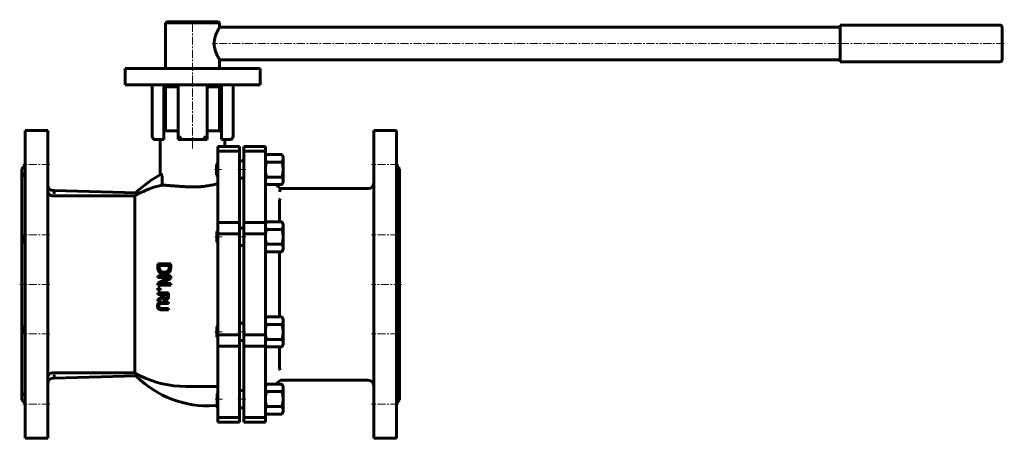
# Model space of a CAD drawing. Header units: millimetres. Extents: x -456 to 456, y -193 to 195.
import ezdxf

# ---------------------------------------------------------------- set-up
doc = ezdxf.new("R2010")
doc.units = ezdxf.units.MM
doc.linetypes.add('K5LT_AXLED', pattern=[12, 7.5, -1.5, 1.5, -1.5])
doc.linetypes.add('K5LT_BASIC', pattern=[0])
doc.layers.add('Системный слой (1)', color=7, linetype='Continuous', true_color=0x6c6c6c)

# ---------------------------------------------------------------- blocks, each defined once
blk = doc.blocks.new('U0')
at = {"layer": 'Системный слой (1)', "color": 143, "linetype": 'K5LT_BASIC', "lineweight": 60, "true_color": 0x33acca}
for p, q in [((-451.1, -50.25), (-451.1, 92.25)), ((-451.1, -192.75), (-451.1, -50.25))]:
    blk.add_line(p, q, dxfattribs=at)
blk = doc.blocks.new('U1')
at = {"layer": 'Системный слой (1)', "color": 143, "linetype": 'K5LT_BASIC', "lineweight": 60, "true_color": 0x33acca}
for p, q in [((-107.1, -150.12), (-107.07, -150.12)), ((-106.48, -152.33), (-107.1, -153.47)), ((-107.07, -150.12), (-107.04, -150.12)), ((-107.04, -150.12), (-107.01, -150.12)), ((-107.01, -150.12), (-106.6, -150.17)), ((-106.6, -150.17), (-106.1, -150.87)), ((-106.1, -150.87), (-106.48, -152.33))]:
    blk.add_line(p, q, dxfattribs=at)
blk = doc.blocks.new('U2')
at = {"layer": 'Системный слой (1)', "color": 143, "linetype": 'K5LT_BASIC', "lineweight": 60, "true_color": 0x33acca}
for p, q in [((-215.39, 7.62), (-215.39, 26.23)), ((-215.39, -80.4), (-215.39, -20.1)), ((-215.39, -126.73), (-215.39, -108.12))]:
    blk.add_line(p, q, dxfattribs=at)
blk = doc.blocks.new('U3')
at = {"layer": 'Системный слой (1)', "color": 143, "linetype": 'K5LT_BASIC', "lineweight": 60, "true_color": 0x33acca}
for p, q in [((-107.1, 52.97), (-106.23, 51.18)), ((-107.07, 49.62), (-107.1, 49.62)), ((-107.04, 49.62), (-107.07, 49.62)), ((-107.01, 49.62), (-107.04, 49.62)), ((-106.19, 50), (-107.01, 49.62)), ((-106.23, 51.18), (-106.19, 50))]:
    blk.add_line(p, q, dxfattribs=at)
blk = doc.blocks.new('U4')
at = {"layer": 'Системный слой (1)', "color": 143, "linetype": 'K5LT_BASIC', "lineweight": 60, "true_color": 0x33acca}
for p, q in [((-454.1, -50.25), (-454.1, 56.75)), ((-454.1, -157.25), (-454.1, -50.25))]:
    blk.add_line(p, q, dxfattribs=at)
blk = doc.blocks.new('U5')
at = {"layer": 'Системный слой (1)', "color": 143, "linetype": 'K5LT_BASIC', "lineweight": 60, "true_color": 0x33acca}
for p, q in [((-107.1, -50.25), (-107.1, 92.25)), ((-107.1, -192.75), (-107.1, -50.25))]:
    blk.add_line(p, q, dxfattribs=at)
blk = doc.blocks.new('U6')
at = {"layer": 'Системный слой (1)', "color": 143, "linetype": 'K5LT_BASIC', "lineweight": 60, "true_color": 0x33acca}
for p, q in [((-128.1, -50.25), (-128.1, 92.25)), ((-128.1, -192.75), (-128.1, -50.25))]:
    blk.add_line(p, q, dxfattribs=at)
blk = doc.blocks.new('U7')
at = {"layer": 'Системный слой (1)', "color": 143, "linetype": 'K5LT_BASIC', "lineweight": 60, "true_color": 0x33acca}
for p, q in [((-430.1, -50.25), (-430.1, 92.25)), ((-430.1, -192.75), (-430.1, -50.25))]:
    blk.add_line(p, q, dxfattribs=at)
blk = doc.blocks.new('U8')
at = {"layer": 'Системный слой (1)', "color": 143, "linetype": 'K5LT_BASIC', "lineweight": 60, "true_color": 0x33acca}
for p, q in [((-104.1, -50.25), (-104.1, 56.75)), ((-104.1, -157.25), (-104.1, -50.25))]:
    blk.add_line(p, q, dxfattribs=at)
blk = doc.blocks.new('U9')
at = {"layer": 'Системный слой (1)', "color": 143, "linetype": 'K5LT_BASIC', "lineweight": 60, "true_color": 0x33acca}
for p, q in [((-452.09, 50.36), (-451.72, 51.81)), ((-451.58, 49.67), (-452.09, 50.36)), ((-451.72, 51.81), (-451.1, 52.97)), ((-451.18, 49.62), (-451.58, 49.67)), ((-451.15, 49.62), (-451.18, 49.62)), ((-451.12, 49.62), (-451.15, 49.62)), ((-451.1, 49.62), (-451.12, 49.62))]:
    blk.add_line(p, q, dxfattribs=at)
blk = doc.blocks.new('U10')
at = {"layer": 'Системный слой (1)', "color": 143, "linetype": 'K5LT_BASIC', "lineweight": 60, "true_color": 0x33acca}
for p, q in [((-452, -150.5), (-451.18, -150.12)), ((-451.97, -151.68), (-452, -150.5)), ((-451.1, -153.47), (-451.97, -151.68))]:
    blk.add_line(p, q, dxfattribs=at)
blk.add_arc((-451.18, -152.16), 2.05, 87.67586, 89.97452, dxfattribs=at)
blk = doc.blocks.new('U11')
at = {"layer": 'Системный слой (1)', "color": 143, "linetype": 'K5LT_BASIC', "lineweight": 60, "true_color": 0x33acca}
for p, q in [((-320.9, 132.75), (-309.4, 132.75)), ((-282.4, 132.75), (-270.9, 132.75))]:
    blk.add_line(p, q, dxfattribs=at)
blk = doc.blocks.new('U12')
at = {"layer": 'Системный слой (1)', "color": 143, "linetype": 'K5LT_BASIC', "lineweight": 60, "true_color": 0x33acca}
for p, q in [((-270.9, 187.75), (-270.9, 191.75)), ((-270.9, 149.5), (-270.9, 157.75))]:
    blk.add_line(p, q, dxfattribs=at)

msp = doc.modelspace()

# ---------------------------------------------------------------- linework, layer by layer
at = {"layer": 'Системный слой (1)', "color": 143, "linetype": 'K5LT_BASIC', "lineweight": 60, "true_color": 0x33acca}
for p, q in [((-320.9, 191.75), (-319.9, 192.75)), ((-320.9, 149.5), (-320.9, 191.75)), ((-320.9, 191.75), (-270.9, 191.75)), ((-319.9, 192.75), (-271.9, 192.75)), ((-270.9, 191.75), (-271.9, 192.75)), ((304.1, 187.75), (-270.9, 187.75)), ((304.1, 189.75), (304.1, 155.75)), ((304.1, 189.75), (452.1, 189.75)), ((454.1, 187.75), (454.1, 157.75)), ((304.1, 157.75), (-270.9, 157.75)), ((304.1, 155.75), (452.1, 155.75)), ((-358.4, 149.5), (-338.4, 149.5)), ((-358.4, 134.5), (-358.4, 149.5)), ((-338.4, 149.5), (-253.4, 149.5)), ((-253.4, 149.5), (-233.4, 149.5)), ((-233.4, 134.5), (-233.4, 149.5)), ((-358.4, 134.5), (-338.4, 134.5)), ((-338.4, 134.5), (-253.4, 134.5)), ((-333.4, 134.5), (-333.4, 86.75)), ((-322.7, 92), (-322.7, 134.5)), ((-320.9, 132.75), (-320.9, 92)), ((-315, 132.75), (-315, 134.5)), ((-309.4, 134.5), (-309.4, 83.75)), ((-282.4, 83.75), (-282.4, 134.5)), ((-276.81, 132.75), (-276.81, 134.5)), ((-270.9, 132.75), (-270.9, 92)), ((-269.11, 92), (-269.11, 134.5)), ((-258.4, 86.75), (-258.4, 134.5)), ((-253.4, 134.5), (-233.4, 134.5)), ((-430.1, 92.25), (-451.1, 92.25)), ((-309.4, 92), (-322.7, 92)), ((-322.7, 92), (-322.7, 83.75)), ((-269.11, 92), (-282.4, 92)), ((-269.11, 83.75), (-269.11, 92)), ((-128.1, 92.25), (-107.1, 92.25)), ((-322.7, 83.75), (-330.4, 83.75)), ((-325.9, 51.18), (-325.9, 83.75)), ((-309.4, 83.75), (-306.4, 86.75)), ((-309.4, 83.75), (-282.4, 83.75)), ((-285.4, 86.75), (-282.4, 83.75)), ((-261.4, 83.75), (-269.11, 83.75)), ((-265.9, 77.47), (-265.9, 83.75)), ((-272.46, 77.47), (-272.46, 73.08)), ((-272.46, 77.47), (-252.46, 77.47)), ((-272.46, 73.08), (-272.46, 7.05)), ((-272.46, 73.08), (-252.46, 73.08)), ((-252.46, 77.47), (-252.46, 73.08)), ((-252.46, 73.08), (-252.46, 7.05)), ((-248.46, 73.08), (-248.46, 77.47)), ((-228.46, 77.47), (-248.46, 77.47)), ((-248.46, 7.05), (-248.46, 73.08)), ((-228.46, 73.08), (-248.46, 73.08)), ((-228.46, 77.47), (-228.46, 73.08)), ((-228.46, 73.08), (-228.46, 7.05)), ((-252.46, 64), (-248.46, 64)), ((-228.46, 68), (-227.39, 69.85)), ((-213.14, 69.85), (-227.39, 69.85)), ((-212.06, 68), (-213.14, 69.85)), ((-212.06, 68), (-212.06, 66.39)), ((-212.06, 66.39), (-212.06, 56)), ((-454.1, 56.75), (-451.1, 59.75)), ((-273.69, 60.8), (-272.46, 62.02)), ((-273.69, 60.8), (-273.69, 60.66)), ((-273.69, 60.66), (-273.69, 51.2)), ((-213.14, 62.92), (-227.39, 62.92)), ((-212.06, 56), (-212.06, 45.6)), ((-104.1, 56.75), (-107.1, 59.75)), ((-324.19, 41.69), (-324.19, 48.7)), ((-273.69, 51.2), (-272.46, 49.97)), ((-252.46, 48), (-248.46, 48)), ((-213.14, 49.07), (-227.39, 49.07)), ((-425.1, 36.56), (-424.1, 36.56)), ((-348.08, 34.57), (-424.1, 36.56)), ((-424.1, 36.56), (-424.1, 33.56)), ((-228.46, 44), (-227.39, 42.14)), ((-213.14, 42.14), (-227.39, 42.14)), ((-214.38, 38.56), (-219.07, 42.14)), ((-215.39, 35.56), (-214.38, 38.56)), ((-133.1, 38.56), (-214.38, 38.56)), ((-212.06, 44), (-213.14, 42.14)), ((-212.06, 45.6), (-212.06, 44)), ((-350.78, 31.64), (-425.1, 31.64)), ((-349.57, 31.64), (-350.78, 31.64)), ((-349.57, 31.64), (-349.57, -132.14)), ((-347.84, 34.98), (-348.17, 34.41)), ((-215.39, 27.4), (-215.39, 26.23)), ((-272.46, 7.05), (-272.46, -3.56)), ((-272.46, 7.05), (-252.46, 7.05)), ((-252.46, 7.05), (-252.46, -3.56)), ((-252.46, 1.76), (-248.46, 1.76)), ((-248.46, -3.56), (-248.46, 7.05)), ((-228.46, 7.05), (-248.46, 7.05)), ((-228.46, 5.76), (-227.39, 7.62)), ((-228.46, 7.05), (-228.46, -3.56)), ((-213.14, 7.62), (-227.39, 7.62)), ((-213.14, 0.69), (-227.39, 0.69)), ((-212.06, 5.76), (-213.14, 7.62)), ((-212.06, 5.76), (-212.06, 4.15)), ((-212.06, 4.15), (-212.06, -6.24)), ((-273.34, -1.44), (-272.46, -0.57)), ((-273.34, -1.44), (-273.34, -1.81)), ((-273.34, -1.81), (-273.34, -11.04)), ((-272.46, -3.56), (-272.46, -96.94)), ((-272.46, -3.56), (-252.46, -3.56)), ((-252.46, -3.56), (-252.46, -96.94)), ((-248.46, -96.94), (-248.46, -3.56)), ((-228.46, -3.56), (-248.46, -3.56)), ((-228.46, -3.56), (-228.46, -96.94)), ((-212.06, -6.24), (-212.06, -16.63)), ((-273.34, -11.04), (-272.46, -11.92)), ((-252.46, -14.24), (-248.46, -14.24)), ((-228.46, -18.24), (-227.39, -20.1)), ((-213.14, -13.17), (-227.39, -13.17)), ((-212.06, -18.24), (-213.14, -20.1)), ((-212.06, -16.63), (-212.06, -18.24)), ((-213.14, -20.1), (-227.39, -20.1)), ((-316.18, -31.21), (-328.18, -31.21)), ((-328.18, -31.21), (-328.18, -33.97)), ((-326.8, -32.8), (-317.56, -32.8)), ((-326.8, -34.02), (-326.8, -32.8)), ((-317.56, -32.8), (-317.56, -34.02)), ((-316.18, -33.94), (-316.18, -31.21)), ((-328.18, -42.4), (-328.18, -43.89)), ((-316.18, -42.4), (-328.18, -42.4)), ((-328.18, -43.89), (-317.83, -43.89)), ((-317.83, -43.89), (-328.18, -49.2)), ((-325.68, -49.5), (-316.18, -44.67)), ((-316.18, -44.67), (-316.18, -42.4)), ((-328.18, -49.2), (-328.18, -50.99)), ((-328.18, -50.99), (-316.18, -50.99)), ((-325.88, -53.73), (-328.18, -53.73)), ((-328.18, -53.73), (-328.18, -55.65)), ((-325.88, -55.65), (-325.88, -53.73)), ((-316.18, -49.5), (-325.68, -49.5)), ((-316.18, -50.99), (-316.18, -49.5)), ((-328.18, -55.65), (-325.88, -55.65)), ((-328.18, -58.21), (-328.18, -59.54)), ((-318.18, -58.21), (-328.18, -58.21)), ((-328.18, -59.54), (-324.2, -59.54)), ((-324.2, -61.07), (-328.18, -64.23)), ((-328.18, -65.95), (-323.83, -62.4)), ((-324.2, -59.54), (-324.2, -61.07)), ((-323.09, -60.71), (-323.09, -59.54)), ((-323.09, -59.54), (-319.33, -59.54)), ((-319.33, -59.54), (-319.33, -60.86)), ((-318.18, -60.79), (-318.18, -58.21)), ((-328.18, -64.23), (-328.18, -65.95)), ((-318.18, -72.53), (-324.45, -72.53)), ((-318.18, -66.63), (-324.42, -66.63)), ((-324.42, -67.95), (-318.18, -67.95)), ((-318.18, -67.95), (-318.18, -66.63)), ((-318.18, -73.86), (-318.18, -72.53)), ((-324.42, -73.86), (-318.18, -73.86)), ((-228.46, -82.26), (-227.39, -80.4)), ((-213.14, -80.4), (-227.39, -80.4)), ((-212.06, -82.26), (-213.14, -80.4)), ((-273.31, -89.46), (-272.46, -88.62)), ((-273.31, -89.46), (-273.31, -89.53)), ((-273.31, -89.53), (-273.31, -99.06)), ((-252.46, -86.26), (-248.46, -86.26)), ((-213.14, -87.33), (-227.39, -87.33)), ((-212.06, -82.26), (-212.06, -83.87)), ((-212.06, -83.87), (-212.06, -94.26)), ((-273.31, -99.06), (-272.46, -99.9)), ((-272.46, -96.94), (-252.46, -96.94)), ((-272.46, -96.94), (-272.46, -107.55)), ((-252.46, -96.94), (-252.46, -107.55)), ((-228.46, -96.94), (-248.46, -96.94)), ((-248.46, -107.55), (-248.46, -96.94)), ((-228.46, -96.94), (-228.46, -107.55)), ((-212.06, -94.26), (-212.06, -104.65)), ((-272.46, -107.55), (-252.46, -107.55)), ((-272.46, -107.55), (-272.46, -173.58)), ((-252.46, -102.26), (-248.46, -102.26)), ((-252.46, -107.55), (-252.46, -173.58)), ((-248.46, -173.58), (-248.46, -107.55)), ((-228.46, -107.55), (-248.46, -107.55)), ((-228.46, -106.26), (-227.39, -108.12)), ((-228.46, -107.55), (-228.46, -173.58)), ((-213.14, -101.19), (-227.39, -101.19)), ((-213.14, -108.12), (-227.39, -108.12)), ((-212.06, -106.26), (-213.14, -108.12)), ((-212.06, -104.65), (-212.06, -106.26)), ((-215.39, -126.73), (-215.39, -127.9)), ((-425.1, -132.14), (-350.78, -132.14)), ((-424.1, -134.06), (-424.1, -137.06)), ((-424.1, -137.06), (-348.08, -135.07)), ((-350.78, -132.14), (-349.57, -132.14)), ((-348.17, -134.91), (-347.84, -135.48)), ((-425.1, -137.06), (-424.1, -137.06)), ((-302.46, -144.72), (-272.46, -144.72)), ((-228.46, -144.5), (-227.39, -142.64)), ((-213.14, -142.64), (-227.39, -142.64)), ((-219.07, -142.64), (-214.38, -139.06)), ((-214.38, -139.06), (-133.1, -139.06)), ((-212.06, -144.5), (-213.14, -142.64)), ((-212.06, -144.5), (-212.06, -146.1)), ((-273.05, -151.7), (-272.46, -151.11)), ((-273.05, -151.7), (-273.05, -161.27)), ((-252.46, -148.5), (-248.46, -148.5)), ((-213.14, -149.57), (-227.39, -149.57)), ((-212.06, -146.1), (-212.06, -156.5)), ((-454.1, -157.25), (-451.1, -160.25)), ((-273.05, -161.27), (-273.05, -161.3)), ((-273.05, -161.3), (-272.46, -161.88)), ((-213.14, -163.42), (-227.39, -163.42)), ((-212.06, -156.5), (-212.06, -166.89)), ((-104.1, -157.25), (-107.1, -160.25)), ((-252.46, -164.5), (-248.46, -164.5)), ((-228.46, -168.5), (-227.39, -170.35)), ((-213.14, -170.35), (-227.39, -170.35)), ((-212.06, -168.5), (-213.14, -170.35)), ((-212.06, -166.89), (-212.06, -168.5)), ((-272.46, -173.58), (-272.46, -177.97)), ((-272.46, -173.58), (-252.46, -173.58)), ((-272.46, -177.97), (-252.46, -177.97)), ((-252.46, -173.58), (-252.46, -177.97)), ((-228.46, -173.58), (-248.46, -173.58)), ((-248.46, -177.97), (-248.46, -173.58)), ((-228.46, -177.97), (-248.46, -177.97)), ((-228.46, -173.58), (-228.46, -177.97)), ((-430.1, -192.75), (-451.1, -192.75)), ((-128.1, -192.75), (-107.1, -192.75))]:
    msp.add_line(p, q, dxfattribs=at)
at = {"layer": 'Системный слой (1)', "color": 30, "linetype": 'K5LT_AXLED', "lineweight": 18, "true_color": 0xff8000}
for p, q in [((-295.9, 75.47), (-295.9, 194.75)), ((456.1, 172.75), (-277.9, 172.75)), ((-428.1, 60.62), (-453.1, 60.62)), ((-268.99, 56), (-275.69, 56)), ((-246.46, 56), (-254.46, 56)), ((-105.1, 60.62), (-130.1, 60.62)), ((-428.1, -4.33), (-453.1, -4.33)), ((-268.64, -6.24), (-275.34, -6.24)), ((-246.46, -6.24), (-254.46, -6.24)), ((-105.1, -4.33), (-130.1, -4.33)), ((-428.1, -50.25), (-456.1, -50.25)), ((-102.1, -50.25), (-130.1, -50.25)), ((-428.1, -96.17), (-453.1, -96.17)), ((-268.61, -94.26), (-275.31, -94.26)), ((-246.46, -94.26), (-254.46, -94.26)), ((-105.1, -96.17), (-130.1, -96.17)), ((-428.1, -161.12), (-453.1, -161.12)), ((-268.35, -156.5), (-275.05, -156.5)), ((-246.46, -156.5), (-254.46, -156.5)), ((-105.1, -161.12), (-130.1, -161.12))]:
    msp.add_line(p, q, dxfattribs=at)
at = {"layer": 'Системный слой (1)', "color": 143, "linetype": 'K5LT_BASIC', "lineweight": 60, "true_color": 0x33acca}
for centre, radius, start, end in [((452.1, 187.75), 2, 0, 90), ((452.1, 157.75), 2, 270, 0), ((-330.4, 86.75), 3, 180, 270), ((-261.4, 86.75), 3, 270, 0), ((-281.77, -31.49), 93.71, 117.52155, 134.82715), ((-425.1, 41.56), 5, 180, 270), ((-302.46, -50.25), 94.47, 103.29438, 115.95817), ((-133.1, 43.56), 5, 270, 0), ((-281.77, -69.01), 93.71, 225.17285, 273.74), ((-302.46, -50.25), 94.47, 244.04183, 270), ((-425.1, -142.06), 5, 90, 180), ((-133.1, -144.06), 5, 0, 90), ((-275.46, -165.52), 3, 0, 93.74)]:
    msp.add_arc(centre, radius, start, end, dxfattribs=at)
for points, knots in [([(-270.9, 187.75), (-270.9, 187.75), (-270.92, 187.72), (-270.99, 187.61), (-271.08, 187.45), (-271.2, 187.25), (-271.36, 186.98), (-271.55, 186.65), (-271.73, 186.32), (-271.94, 185.96), (-272.16, 185.56), (-272.39, 185.12), (-272.67, 184.58), (-272.99, 183.94), (-273.39, 183.1), (-273.83, 182.12), (-274.34, 180.85), (-274.74, 179.71), (-275.03, 178.75), (-275.22, 178.05), (-275.4, 177.28), (-275.57, 176.44), (-275.71, 175.56), (-275.82, 174.67), (-275.89, 173.72), (-275.9, 173.09), (-275.9, 172.75)], [0, 0, 0, 0, 1.249881, 2.517031, 3.371971, 4.232678, 5.535244, 6.555927, 7.434026, 8.362366, 9.340305, 10.223013, 11.154651, 12.57255, 13.72543, 15.413522, 17.174925, 19.238053, 20.015886, 20.819164, 21.854535, 22.814116, 23.807505, 24.884818, 25.864357, 27, 27, 27, 27]), ([(-275.9, 172.75), (-275.9, 172.37), (-275.89, 171.73), (-275.82, 170.84), (-275.75, 170.21), (-275.66, 169.58), (-275.55, 168.96), (-275.38, 168.11), (-275.2, 167.4), (-274.95, 166.47), (-274.63, 165.45), (-274.15, 164.18), (-273.67, 163.02), (-273.22, 162.04), (-272.88, 161.34), (-272.62, 160.82), (-272.33, 160.27), (-272.03, 159.71), (-271.72, 159.15), (-271.45, 158.67), (-271.22, 158.28), (-271.06, 158), (-270.95, 157.83), (-270.91, 157.76), (-270.9, 157.75), (-270.9, 157.75)], [0, 0, 0, 0, 1.229353, 2.055872, 2.886589, 3.302692, 4.134424, 4.966827, 6.217953, 6.636343, 8.316702, 10.009336, 11.691628, 13.295966, 14.54225, 15.236742, 16.135134, 17.657866, 18.784415, 20.183431, 21.701043, 22.941166, 24.179167, 25.397305, 26, 26, 26, 26]), ([(-324.19, 48.7), (-324.19, 48.87), (-324.19, 49.04), (-324.22, 49.59), (-324.26, 49.95), (-324.38, 50.58), (-324.45, 50.85), (-324.61, 51.29), (-324.7, 51.45), (-324.89, 51.64), (-324.99, 51.67), (-325.08, 51.62)], [-0.4901643, -0.4901643, -0.4901643, -0.4901643, -0.4388796, -0.4388796, -0.3250637, -0.3250637, -0.2200221, -0.2200221, -0.1134448, -0.1134448, -0.0004201, -0.0004201, -0.0004201, -0.0004201]), ([(-302.46, 40.13), (-304.14, 40.25), (-305.79, 40.37), (-309.24, 40.62), (-311.01, 40.75), (-314.29, 40.98), (-315.8, 41.09), (-318.46, 41.28), (-319.71, 41.37), (-321.91, 41.53), (-322.86, 41.6), (-323.82, 41.66), (-324.01, 41.68), (-324.19, 41.69)], [9.696439, 9.696439, 9.696439, 9.696439, 10.185928, 10.185928, 10.752511, 10.752511, 11.319095, 11.319095, 11.884044, 11.884044, 12.448993, 12.448993, 12.598024, 12.598024, 12.598024, 12.598024]), ([(-295.9, 39.89), (-297.8, 39.89), (-299.76, 39.95), (-301.96, 40.09), (-302.21, 40.11), (-302.46, 40.13)], [9.1082119, 9.1082119, 9.1082119, 9.1082119, 9.6775803, 9.6775803, 9.7519606, 9.7519606, 9.7519606, 9.7519606]), ([(-272.46, 42.89), (-273.17, 42.71), (-273.92, 42.53), (-276.02, 42.05), (-277.51, 41.73), (-280.78, 41.14), (-282.54, 40.86), (-286.23, 40.39), (-288.16, 40.2), (-292.05, 39.95), (-294.01, 39.89), (-295.9, 39.89)], [6.498217, 6.498217, 6.498217, 6.498217, 6.830738, 6.830738, 7.400107, 7.400107, 7.969475, 7.969475, 8.538844, 8.538844, 9.108212, 9.108212, 9.108212, 9.108212]), ([(-429.23, 33.56), (-429.36, 33.73), (-429.53, 33.98), (-429.73, 34.36), (-429.87, 34.7), (-429.99, 35.08), (-430.07, 35.52), (-430.1, 35.84), (-430.1, 36.02)], [0, 0, 0, 0, 2.11492, 3.133663, 4.38615, 5.831918, 7.201524, 9, 9, 9, 9]), ([(-429.23, 33.56), (-429.09, 33.38), (-428.83, 33.09), (-428.45, 32.77), (-428.19, 32.58), (-427.86, 32.37), (-427.42, 32.13), (-426.89, 31.93), (-426.48, 31.81), (-426.13, 31.73), (-425.66, 31.66), (-425.32, 31.64), (-425.1, 31.64)], [0, 0, 0, 0, 2.28972, 3.792034, 4.513021, 5.064913, 7.190534, 8.67044, 9.490403, 10.497289, 11.393376, 13, 13, 13, 13]), ([(-347.53, 32.81), (-347.62, 32.76), (-347.7, 32.71), (-348.37, 32.33), (-348.97, 31.99), (-349.57, 31.64)], [0.1751348, 0.1751348, 0.1751348, 0.1751348, 0.2051728, 0.2051728, 0.40473, 0.40473, 0.40473, 0.40473]), ([(-347.53, 32.81), (-347.54, 32.84), (-347.55, 32.87), (-347.7, 33.24), (-347.83, 33.56), (-348.03, 34.06), (-348.11, 34.25), (-348.17, 34.39), (-348.17, 34.4), (-348.17, 34.41)], [0.1400779, 0.1400779, 0.1400779, 0.1400779, 0.1504212, 0.1504212, 0.2728524, 0.2728524, 0.3855411, 0.3855411, 0.3923755, 0.3923755, 0.3923755, 0.3923755]), ([(-343.82, 34.69), (-345, 34.12), (-346.28, 33.47), (-347.52, 32.82), (-347.53, 32.82), (-347.53, 32.81)], [3.2360962, 3.2360962, 3.2360962, 3.2360962, 3.6295992, 3.6295992, 3.6305289, 3.6305289, 3.6305289, 3.6305289]), ([(-214.82, 29.19), (-214.96, 28.76), (-215.16, 28.13), (-215.34, 27.57), (-215.39, 27.4)], [0, 0, 0, 0, 3.381318, 5, 5, 5, 5]), ([(-451.1, -12.24), (-451.25, -12), (-451.47, -11.58), (-451.72, -10.94), (-451.9, -10.35), (-452.01, -9.78), (-452.07, -9.27), (-452.1, -8.76), (-452.1, -8.13), (-452.03, -7.41), (-451.91, -6.65), (-451.75, -6), (-451.61, -5.51), (-451.48, -5.12), (-451.33, -4.68), (-451.18, -4.33), (-451.1, -4.14)], [0, 0, 0, 0, 2.073981, 3.348163, 4.720315, 6.174388, 7.015803, 7.928693, 9.249097, 10.734423, 12.089259, 13.600815, 14.438037, 14.928193, 15.816472, 17, 17, 17, 17]), ([(-107.1, -4.14), (-106.91, -4.56), (-106.67, -5.19), (-106.42, -6.05), (-106.28, -6.68), (-106.17, -7.34), (-106.11, -7.96), (-106.09, -8.6), (-106.12, -9.24), (-106.21, -9.93), (-106.36, -10.59), (-106.63, -11.4), (-106.9, -11.93), (-107.1, -12.24)], [0, 0, 0, 0, 2.109762, 2.993883, 4.070738, 5.102452, 6.07124, 7.023554, 8.193291, 9.264702, 10.556754, 11.796762, 14, 14, 14, 14]), ([(-328.18, -33.97), (-328.18, -34.64), (-328.15, -35.38), (-327.98, -36.46), (-327.86, -36.98), (-327.46, -37.81), (-327.34, -38.02), (-327.22, -38.22)], [-0.6144806, -0.6144806, -0.6144806, -0.6144806, -0.2858205, -0.2858205, -0.0728569, -0.0728569, 0, 0, 0, 0]), ([(-326, -37.33), (-326.23, -37.01), (-326.4, -36.65), (-326.58, -36.09), (-326.61, -35.95), (-326.75, -35.28), (-326.8, -34.63), (-326.8, -34.02)], [-0.2532523, -0.2532523, -0.2532523, -0.2532523, -0.2084927, -0.2084927, -0.1874408, -0.1874408, 0, 0, 0, 0]), ([(-317.56, -34.02), (-317.56, -34.16), (-317.56, -34.29), (-317.57, -34.55), (-317.58, -34.67), (-317.6, -34.96), (-317.61, -35.12), (-317.64, -35.34), (-317.65, -35.42), (-317.68, -35.56), (-317.69, -35.62), (-317.71, -35.73), (-317.72, -35.77), (-317.73, -35.81), (-317.73, -35.82), (-317.8, -36.14), (-317.91, -36.45), (-318.12, -36.9), (-318.19, -37.05), (-318.28, -37.19)], [-0.2390756, -0.2390756, -0.2390756, -0.2390756, -0.2260486, -0.2260486, -0.2115915, -0.2115915, -0.1903081, -0.1903081, -0.1755765, -0.1755765, -0.162523, -0.162523, -0.1509468, -0.1509468, -0.1494695, -0.1494695, -0.0495669, -0.0495669, 0, 0, 0, 0]), ([(-317.13, -38.24), (-316.86, -37.83), (-316.67, -37.38), (-316.38, -36.47), (-316.26, -35.92), (-316.19, -34.66), (-316.18, -34.29), (-316.18, -33.94)], [-0.6694104, -0.6694104, -0.6694104, -0.6694104, -0.3835119, -0.3835119, -0.1080476, -0.1080476, 0, 0, 0, 0]), ([(-327.22, -38.22), (-327.01, -38.52), (-326.78, -38.8), (-326.25, -39.31), (-325.95, -39.54), (-325.05, -40.1), (-324.29, -40.44), (-322.91, -40.64), (-322.55, -40.67), (-322.19, -40.67)], [-0.768173, -0.768173, -0.768173, -0.768173, -0.6003383, -0.6003383, -0.4269632, -0.4269632, -0.1117813, -0.1117813, 0, 0, 0, 0]), ([(-322.17, -39.01), (-322.7, -39.01), (-323.25, -38.96), (-324.11, -38.75), (-324.54, -38.61), (-325.39, -38.07), (-325.73, -37.74), (-326, -37.33)], [-0.549099, -0.549099, -0.549099, -0.549099, -0.3116362, -0.3116362, -0.150731, -0.150731, 0, 0, 0, 0]), ([(-322.19, -40.67), (-321.81, -40.67), (-321.44, -40.65), (-320.92, -40.58), (-320.78, -40.55), (-320.21, -40.44), (-319.79, -40.31), (-319.36, -40.12), (-319.33, -40.11), (-319.26, -40.08), (-319.21, -40.06), (-319.04, -39.97), (-318.91, -39.89), (-318.65, -39.74), (-318.53, -39.66), (-318.29, -39.49), (-318.06, -39.31), (-317.85, -39.1), (-317.73, -38.99), (-317.73, -38.98), (-317.5, -38.75), (-317.3, -38.5), (-317.13, -38.24)], [-0.6716098, -0.6716098, -0.6716098, -0.6716098, -0.5334304, -0.5334304, -0.4806996, -0.4806996, -0.3191794, -0.3191794, -0.3092921, -0.3092921, -0.2907343, -0.2907343, -0.2385924, -0.2385924, -0.1898815, -0.1898815, -0.142206, -0.0979081, -0.0979081, -0.0945305, -0.0945305, 0, 0, 0, 0]), ([(-318.28, -37.19), (-318.48, -37.51), (-318.72, -37.8), (-319.32, -38.3), (-319.66, -38.49), (-320.7, -38.91), (-321.45, -39.01), (-322.17, -39.01)], [-0.4536939, -0.4536939, -0.4536939, -0.4536939, -0.3388796, -0.3388796, -0.2216083, -0.2216083, 0, 0, 0, 0]), ([(-323.83, -62.4), (-323.7, -62.73), (-323.53, -63.05), (-323.06, -63.66), (-322.78, -63.88), (-322.29, -64.21), (-321.95, -64.34), (-321.36, -64.45), (-321.13, -64.47), (-320.89, -64.47)], [-0.308408, -0.308408, -0.308408, -0.308408, -0.2508521, -0.2508521, -0.1827179, -0.1827179, -0.0720565, -0.0720565, 0, 0, 0, 0]), ([(-322.57, -62.52), (-322.67, -62.41), (-322.76, -62.3), (-322.93, -61.98), (-322.97, -61.81), (-323.06, -61.41), (-323.09, -61.05), (-323.09, -60.71)], [-0.1392122, -0.1392122, -0.1392122, -0.1392122, -0.1245286, -0.1245286, -0.1034339, -0.1034339, 0, 0, 0, 0]), ([(-321, -63.08), (-321.17, -63.08), (-321.35, -63.07), (-321.54, -63.04), (-321.55, -63.04), (-321.67, -63.02), (-321.77, -62.99), (-321.87, -62.96), (-321.89, -62.95), (-321.96, -62.93), (-322, -62.91), (-322.24, -62.8), (-322.4, -62.69), (-322.55, -62.53), (-322.56, -62.53), (-322.57, -62.52)], [-0.1552302, -0.1552302, -0.1552302, -0.1552302, -0.114367, -0.114367, -0.1103878, -0.1103878, -0.085353, -0.085353, -0.0805948, -0.0805948, -0.0655796, -0.0655796, -0.0034244, -0.0034244, 0, 0, 0, 0]), ([(-319.67, -62.45), (-319.74, -62.56), (-319.83, -62.66), (-319.98, -62.79), (-320.03, -62.82), (-320.11, -62.87), (-320.14, -62.89), (-320.19, -62.91), (-320.21, -62.92), (-320.24, -62.94), (-320.25, -62.94), (-320.4, -63), (-320.54, -63.04), (-320.78, -63.08), (-320.89, -63.08), (-321, -63.08)], [-0.1333918, -0.1333918, -0.1333918, -0.1333918, -0.1077569, -0.1077569, -0.0958277, -0.0958277, -0.0865299, -0.0865299, -0.0815329, -0.0815329, -0.0772611, -0.0772611, -0.0328821, -0.0328821, 0, 0, 0, 0]), ([(-320.89, -64.47), (-320.68, -64.47), (-320.47, -64.45), (-320.08, -64.38), (-319.89, -64.32), (-319.67, -64.22), (-319.63, -64.19), (-319.53, -64.14), (-319.48, -64.11), (-319.38, -64.04), (-319.34, -64.01), (-319.25, -63.94), (-319.2, -63.9), (-319.11, -63.83), (-319.07, -63.79), (-319.01, -63.72), (-318.98, -63.7), (-318.87, -63.57), (-318.78, -63.45), (-318.7, -63.34)], [-0.3048406, -0.3048406, -0.3048406, -0.3048406, -0.2240183, -0.2240183, -0.1517059, -0.1517059, -0.130931, -0.130931, -0.1105555, -0.1105555, -0.091217, -0.091217, -0.0722789, -0.0722789, -0.0537667, -0.0537667, -0.0432469, -0.0432469, 0, 0, 0, 0]), ([(-319.33, -60.86), (-319.33, -61.11), (-319.34, -61.38), (-319.39, -61.7), (-319.4, -61.77), (-319.46, -62.06), (-319.55, -62.26), (-319.67, -62.45)], [-0.1669416, -0.1669416, -0.1669416, -0.1669416, -0.0899037, -0.0899037, -0.0687765, -0.0687765, 0, 0, 0, 0]), ([(-318.7, -63.34), (-318.53, -63.07), (-318.4, -62.79), (-318.32, -62.46), (-318.31, -62.45), (-318.31, -62.42), (-318.31, -62.41), (-318.3, -62.38), (-318.3, -62.36), (-318.29, -62.32), (-318.28, -62.29), (-318.27, -62.25), (-318.27, -62.24), (-318.26, -62.19), (-318.26, -62.15), (-318.24, -62.02), (-318.23, -61.93), (-318.21, -61.76), (-318.21, -61.68), (-318.2, -61.53), (-318.19, -61.46), (-318.19, -61.37), (-318.19, -61.36), (-318.18, -61.19), (-318.18, -61.03), (-318.18, -60.84), (-318.18, -60.82), (-318.18, -60.79)], [-1.123458, -1.123458, -1.123458, -1.123458, -0.307879, -0.307879, -0.258756, -0.258756, -0.237586, -0.237586, -0.215369, -0.215369, -0.190995, -0.190995, -0.183728, -0.183728, -0.15514, -0.15514, -0.11136, -0.11136, -0.083687, -0.083687, -0.059008, -0.059008, -0.056013, -0.056013, -0.007854, -0.007854, 0, 0, 0, 0]), ([(-327.46, -67.58), (-327.73, -67.84), (-327.93, -68.15), (-328.2, -68.78), (-328.31, -69.17), (-328.38, -69.87), (-328.39, -70.05), (-328.39, -70.24)], [-0.4030134, -0.4030134, -0.4030134, -0.4030134, -0.2171327, -0.2171327, -0.0573159, -0.0573159, 0, 0, 0, 0]), ([(-328.39, -70.24), (-328.39, -70.68), (-328.35, -71.14), (-328.15, -71.87), (-328.01, -72.22), (-327.66, -72.69), (-327.57, -72.8), (-327.46, -72.91)], [-0.3602911, -0.3602911, -0.3602911, -0.3602911, -0.1759981, -0.1759981, -0.0436498, -0.0436498, 0, 0, 0, 0]), ([(-324.42, -66.63), (-324.95, -66.63), (-325.52, -66.67), (-326.34, -66.86), (-326.71, -66.99), (-327.23, -67.36), (-327.35, -67.47), (-327.46, -67.58)], [-0.4512545, -0.4512545, -0.4512545, -0.4512545, -0.1994958, -0.1994958, -0.0513143, -0.0513143, 0, 0, 0, 0]), ([(-327.46, -72.91), (-327.32, -73.05), (-327.17, -73.18), (-326.82, -73.41), (-326.64, -73.5), (-326.01, -73.74), (-325.5, -73.81), (-324.86, -73.86), (-324.64, -73.86), (-324.42, -73.86)], [-0.3138656, -0.3138656, -0.3138656, -0.3138656, -0.2569995, -0.2569995, -0.1992182, -0.1992182, -0.0675661, -0.0675661, 0, 0, 0, 0]), ([(-327.25, -70.24), (-327.25, -69.87), (-327.2, -69.48), (-326.98, -68.96), (-326.86, -68.76), (-326.61, -68.51), (-326.52, -68.44), (-326.44, -68.38)], [-0.2600736, -0.2600736, -0.2600736, -0.2600736, -0.1137569, -0.1137569, -0.0337114, -0.0337114, 0, 0, 0, 0]), ([(-326.44, -72.1), (-326.55, -72.03), (-326.65, -71.94), (-326.83, -71.74), (-326.91, -71.63), (-327.05, -71.36), (-327.18, -71.08), (-327.25, -70.51), (-327.25, -70.37), (-327.25, -70.24)], [-0.4005735, -0.4005735, -0.4005735, -0.4005735, -0.2896389, -0.2896389, -0.1760726, -0.1760726, -0.0407372, -0.0407372, 0, 0, 0, 0]), ([(-326.44, -68.38), (-326.22, -68.24), (-325.99, -68.14), (-325.73, -68.07), (-325.71, -68.07), (-325.66, -68.06), (-325.64, -68.05), (-325.6, -68.05), (-325.59, -68.05), (-325.54, -68.04), (-325.5, -68.03), (-325.39, -68.01), (-325.33, -68), (-325.21, -67.99), (-325.14, -67.98), (-325.02, -67.97), (-324.95, -67.97), (-324.88, -67.97), (-324.87, -67.96), (-324.71, -67.96), (-324.56, -67.95), (-324.42, -67.95)], [-0.5644987, -0.5644987, -0.5644987, -0.5644987, -0.2006177, -0.2006177, -0.1798915, -0.1798915, -0.1567022, -0.1567022, -0.1511734, -0.1511734, -0.1226685, -0.1226685, -0.093623, -0.093623, -0.0695106, -0.0695106, -0.0481237, -0.0481237, -0.0453981, -0.0453981, 0, 0, 0, 0]), ([(-324.45, -72.53), (-324.61, -72.53), (-324.77, -72.53), (-325.05, -72.51), (-325.16, -72.5), (-325.32, -72.49), (-325.37, -72.48), (-325.48, -72.46), (-325.53, -72.45), (-325.65, -72.43), (-325.72, -72.42), (-325.86, -72.38), (-325.94, -72.35), (-326.07, -72.3), (-326.12, -72.28), (-326.26, -72.21), (-326.35, -72.16), (-326.44, -72.1)], [-0.2472444, -0.2472444, -0.2472444, -0.2472444, -0.1838855, -0.1838855, -0.1421765, -0.1421765, -0.1205265, -0.1205265, -0.0996645, -0.0996645, -0.0747543, -0.0747543, -0.0475087, -0.0475087, -0.0302766, -0.0302766, 0, 0, 0, 0]), ([(-451.1, -96.36), (-451.22, -96.08), (-451.44, -95.51), (-451.72, -94.65), (-451.88, -93.97), (-451.99, -93.36), (-452.06, -92.83), (-452.1, -92.21), (-452.1, -91.66), (-452.06, -91.09), (-451.98, -90.53), (-451.84, -89.92), (-451.61, -89.23), (-451.35, -88.67), (-451.14, -88.33), (-451.1, -88.26)], [0, 0, 0, 0, 1.589267, 3.151743, 4.668744, 5.258018, 6.415971, 7.550624, 8.67044, 9.490646, 10.795952, 11.98948, 13.278332, 15.407926, 16, 16, 16, 16]), ([(-107.1, -88.26), (-106.95, -88.49), (-106.71, -88.94), (-106.43, -89.65), (-106.26, -90.32), (-106.15, -90.95), (-106.1, -91.55), (-106.09, -92.18), (-106.13, -92.87), (-106.23, -93.56), (-106.38, -94.29), (-106.62, -95.16), (-106.89, -95.88), (-107.07, -96.31), (-107.1, -96.36)], [0, 0, 0, 0, 1.753202, 3.213882, 4.579766, 5.739605, 6.743783, 7.860767, 9.027023, 10.2945, 11.33915, 12.716961, 14.710786, 15, 15, 15, 15]), ([(-429.23, -134.06), (-429.36, -134.23), (-429.53, -134.48), (-429.73, -134.86), (-429.87, -135.2), (-429.99, -135.58), (-430.07, -136.02), (-430.1, -136.34), (-430.1, -136.52)], [0, 0, 0, 0, 2.11492, 3.133663, 4.38615, 5.831918, 7.201524, 9, 9, 9, 9]), ([(-429.23, -134.06), (-429.09, -133.88), (-428.83, -133.59), (-428.45, -133.27), (-428.19, -133.08), (-427.86, -132.87), (-427.42, -132.63), (-426.89, -132.43), (-426.48, -132.31), (-426.13, -132.23), (-425.66, -132.16), (-425.32, -132.14), (-425.1, -132.14)], [0, 0, 0, 0, 2.28972, 3.792034, 4.513021, 5.064913, 7.190534, 8.67044, 9.490403, 10.497289, 11.393376, 13, 13, 13, 13]), ([(-349.57, -132.14), (-348.97, -132.49), (-348.37, -132.83), (-347.7, -133.21), (-347.62, -133.26), (-347.53, -133.31)], [2.3150135, 2.3150135, 2.3150135, 2.3150135, 2.5145707, 2.5145707, 2.5446087, 2.5446087, 2.5446087, 2.5446087]), ([(-348.17, -134.91), (-348.17, -134.9), (-348.17, -134.89), (-348.11, -134.75), (-348.03, -134.56), (-347.83, -134.06), (-347.7, -133.74), (-347.55, -133.37), (-347.54, -133.34), (-347.53, -133.31)], [0.5954853, 0.5954853, 0.5954853, 0.5954853, 0.6023197, 0.6023197, 0.7150084, 0.7150084, 0.8374396, 0.8374396, 0.8477829, 0.8477829, 0.8477829, 0.8477829]), ([(-347.53, -133.31), (-347.53, -133.32), (-347.52, -133.32), (-346.28, -133.97), (-345, -134.62), (-343.82, -135.19)], [0.5994537, 0.5994537, 0.5994537, 0.5994537, 0.6003833, 0.6003833, 0.9938864, 0.9938864, 0.9938864, 0.9938864]), ([(-215.39, -127.9), (-215.33, -128.1), (-215.15, -128.66), (-214.95, -129.3), (-214.82, -129.69)], [0, 0, 0, 0, 1.891271, 5, 5, 5, 5])]:
    msp.add_open_spline(points, degree=3, knots=knots, dxfattribs=at)
for points in [[(-227.39, 69.85), (-228.46, 68), (-228.46, 66.39)], [(-228.46, 66.39), (-228.46, 64.78), (-227.39, 62.92)], [(-212.06, 66.39), (-212.06, 68), (-213.14, 69.85)], [(-213.14, 62.92), (-212.06, 64.78), (-212.06, 66.39)], [(-227.39, 62.92), (-228.46, 59.21), (-228.46, 56)], [(-228.46, 56), (-228.46, 52.78), (-227.39, 49.07)], [(-212.06, 56), (-212.06, 59.21), (-213.14, 62.92)], [(-213.14, 49.07), (-212.06, 52.78), (-212.06, 56)], [(-227.39, 49.07), (-228.46, 47.21), (-228.46, 45.6)], [(-212.06, 45.6), (-212.06, 47.21), (-213.14, 49.07)], [(-228.46, 45.6), (-228.46, 44), (-227.39, 42.14)], [(-213.14, 42.14), (-212.06, 44), (-212.06, 45.6)], [(-227.39, 7.62), (-228.46, 5.76), (-228.46, 4.15)], [(-228.46, 4.15), (-228.46, 2.54), (-227.39, 0.69)], [(-227.39, 0.69), (-228.46, -3.03), (-228.46, -6.24)], [(-212.06, 4.15), (-212.06, 5.76), (-213.14, 7.62)], [(-213.14, 0.69), (-212.06, 2.54), (-212.06, 4.15)], [(-212.06, -6.24), (-212.06, -3.03), (-213.14, 0.69)], [(-228.46, -6.24), (-228.46, -9.46), (-227.39, -13.17)], [(-213.14, -13.17), (-212.06, -9.46), (-212.06, -6.24)], [(-227.39, -13.17), (-228.46, -15.03), (-228.46, -16.63)], [(-228.46, -16.63), (-228.46, -18.24), (-227.39, -20.1)], [(-212.06, -16.63), (-212.06, -15.03), (-213.14, -13.17)], [(-213.14, -20.1), (-212.06, -18.24), (-212.06, -16.63)], [(-227.39, -80.4), (-228.46, -82.26), (-228.46, -83.87)], [(-212.06, -83.87), (-212.06, -82.26), (-213.14, -80.4)], [(-228.46, -83.87), (-228.46, -85.47), (-227.39, -87.33)], [(-227.39, -87.33), (-228.46, -91.04), (-228.46, -94.26)], [(-213.14, -87.33), (-212.06, -85.47), (-212.06, -83.87)], [(-212.06, -94.26), (-212.06, -91.04), (-213.14, -87.33)], [(-228.46, -94.26), (-228.46, -97.47), (-227.39, -101.19)], [(-213.14, -101.19), (-212.06, -97.47), (-212.06, -94.26)], [(-227.39, -101.19), (-228.46, -103.04), (-228.46, -104.65)], [(-228.46, -104.65), (-228.46, -106.26), (-227.39, -108.12)], [(-212.06, -104.65), (-212.06, -103.04), (-213.14, -101.19)], [(-213.14, -108.12), (-212.06, -106.26), (-212.06, -104.65)], [(-227.39, -142.64), (-228.46, -144.5), (-228.46, -146.1)], [(-212.06, -146.1), (-212.06, -144.5), (-213.14, -142.64)], [(-228.46, -146.1), (-228.46, -147.71), (-227.39, -149.57)], [(-227.39, -149.57), (-228.46, -153.28), (-228.46, -156.5)], [(-213.14, -149.57), (-212.06, -147.71), (-212.06, -146.1)], [(-212.06, -156.5), (-212.06, -153.28), (-213.14, -149.57)], [(-228.46, -156.5), (-228.46, -159.71), (-227.39, -163.42)], [(-227.39, -163.42), (-228.46, -165.28), (-228.46, -166.89)], [(-213.14, -163.42), (-212.06, -159.71), (-212.06, -156.5)], [(-212.06, -166.89), (-212.06, -165.28), (-213.14, -163.42)], [(-228.46, -166.89), (-228.46, -168.5), (-227.39, -170.35)], [(-213.14, -170.35), (-212.06, -168.5), (-212.06, -166.89)]]:
    msp.add_rational_spline(points, [1, 1.0379548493, 1], degree=2, dxfattribs=at)

# ---------------------------------------------------------------- block references
at = {"layer": 'Системный слой (1)'}
for name in ['U12', 'U11', 'U0', 'U7', 'U6', 'U5', 'U4', 'U8', 'U9', 'U3', 'U2', 'U10', 'U1']:
    msp.add_blockref(name, (0, 0), dxfattribs=at)

doc.saveas('drawing.dxf')
